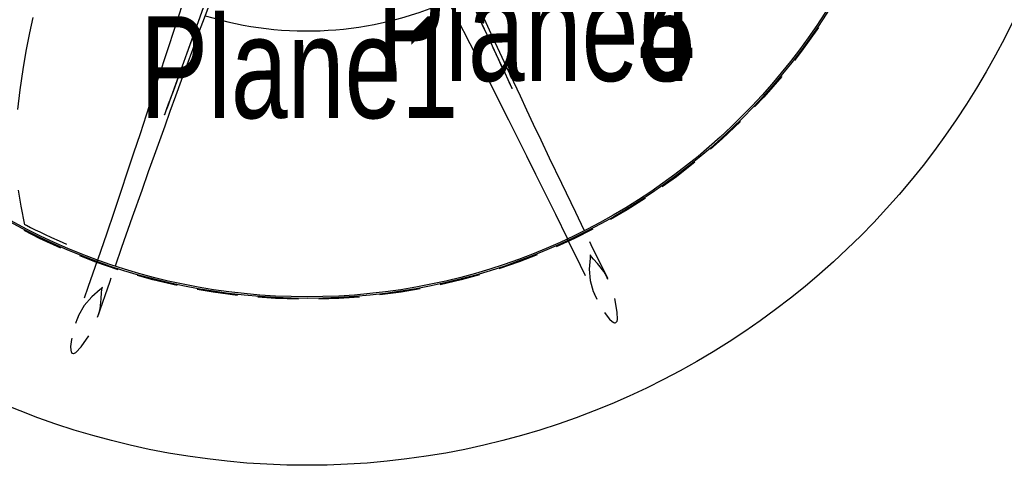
# Model space of a CAD drawing. Extents: x 5 to 273, y 8 to 212.
# Tile 3 of 19: x 61 to 92, y 30 to 43. Entities that reach past the tile are written whole.
import ezdxf

# ---------------------------------------------------------------- set-up
doc = ezdxf.new("R2010")
doc.units = 0
doc.linetypes.add('SLDHIDDEN0', pattern=[1.905, 1.27, -0.635])
doc.layers.get('0').update_dxf_attribs({"linetype": 'CONTINUOUS'})

msp = doc.modelspace()

# ---------------------------------------------------------------- linework, layer by layer
at = {"color": 9, "linetype": 'SLDHIDDEN0', "flags": 128}
for points in [[(73.223, 47.768), (73.502, 47.167), (73.837, 46.451), (74.123, 45.837), (74.383, 45.28), (74.639, 44.734), (74.889, 44.197), (75.247, 43.431), (75.572, 42.737), (75.918, 41.999), (76.012, 41.796), (76.109, 41.589), (76.185, 41.428), (76.23, 41.333), (76.24, 41.31), (76.242, 41.306), (76.243, 41.304), (76.243, 41.303), (76.243, 41.303), (76.243, 41.303), (76.244, 41.303), (76.244, 41.303)], [(67.845, 47.201), (67.619, 46.579), (67.349, 45.836), (67.117, 45.199), (66.907, 44.621), (66.701, 44.054), (66.499, 43.498), (66.211, 42.703), (65.95, 41.982), (65.672, 41.216), (65.596, 41.006), (65.518, 40.791), (65.457, 40.623), (65.421, 40.524), (65.413, 40.5), (65.412, 40.497), (65.411, 40.495), (65.411, 40.494), (65.41, 40.494), (65.41, 40.494), (65.41, 40.494), (65.41, 40.494)], [(79.217, 35.39), (78.707, 36.439), (78.484, 36.899)], [(77.959, 36.63), (78.36, 35.808), (78.812, 34.88), (78.876, 34.747)], [(63.32, 35.978), (63.022, 35.111), (62.684, 34.136), (62.636, 33.996)], [(78.67, 36.135), (78.67, 36.135), (78.67, 36.135), (78.67, 36.135), (78.67, 36.135), (78.67, 36.135), (78.67, 36.135), (78.67, 36.134), (78.67, 36.132), (78.671, 36.127), (78.672, 36.109), (78.672, 36.031), (78.645, 35.686), (78.667, 35.326), (78.767, 34.991), (78.926, 34.649), (79.137, 34.302), (79.273, 34.132), (79.356, 34.052), (79.407, 34.019), (79.43, 34.013), (79.449, 34.014), (79.468, 34.02), (79.483, 34.029), (79.495, 34.041), (79.508, 34.062), (79.521, 34.116), (79.518, 34.349), (79.441, 34.769), (79.321, 35.14), (79.181, 35.465), (79.096, 35.608), (78.898, 35.855), (78.772, 35.995), (78.715, 36.063), (78.69, 36.098), (78.679, 36.117), (78.674, 36.126), (78.673, 36.129), (78.671, 36.132), (78.67, 36.133), (78.67, 36.134), (78.67, 36.134), (78.67, 36.134), (78.67, 36.135), (78.67, 36.135), (78.67, 36.135), (78.67, 36.135), (78.67, 36.135), (78.67, 36.135), (78.67, 36.135), (78.67, 36.135), (78.67, 36.135), (78.67, 36.135), (78.67, 36.135), (78.67, 36.135), (78.67, 36.135), (78.67, 36.135), (78.67, 36.135)], [(63.332, 34.21), (63.713, 35.312), (63.88, 35.792)], [(63.472, 35.124), (63.472, 35.124), (63.472, 35.124), (63.472, 35.124), (63.472, 35.124), (63.472, 35.124), (63.471, 35.124), (63.471, 35.123), (63.47, 35.121), (63.467, 35.118), (63.455, 35.103), (63.399, 35.048), (63.137, 34.824), (62.898, 34.553), (62.731, 34.246), (62.602, 33.892), (62.506, 33.497), (62.482, 33.28), (62.484, 33.166), (62.496, 33.106), (62.509, 33.086), (62.523, 33.073), (62.54, 33.064), (62.558, 33.06), (62.574, 33.059), (62.599, 33.065), (62.646, 33.094), (62.808, 33.261), (63.051, 33.613), (63.229, 33.959), (63.359, 34.288), (63.401, 34.449), (63.435, 34.764), (63.445, 34.953), (63.453, 35.041), (63.46, 35.083), (63.465, 35.104), (63.468, 35.114), (63.469, 35.117), (63.471, 35.12), (63.471, 35.122), (63.471, 35.123), (63.471, 35.123), (63.472, 35.123), (63.472, 35.123), (63.472, 35.123), (63.472, 35.124), (63.472, 35.124), (63.472, 35.124), (63.472, 35.124), (63.472, 35.124), (63.472, 35.124), (63.472, 35.124), (63.472, 35.124), (63.472, 35.124), (63.472, 35.124), (63.472, 35.124), (63.472, 35.124), (63.472, 35.124)]]:
    msp.add_lwpolyline(points, dxfattribs=at)
at = {"color": 7, "linetype": 'CONTINUOUS', "flags": 128}
for points in [[(78.484, 36.899), (78.22, 37.444), (77.786, 38.347), (77.405, 39.145), (77.141, 39.7), (76.909, 40.191), (76.701, 40.631), (76.496, 41.068), (76.291, 41.505), (76.074, 41.968), (75.858, 42.431), (75.643, 42.894), (75.429, 43.357), (75.207, 43.838), (74.951, 44.393), (74.605, 45.147), (74.21, 46.01), (73.945, 46.592)], [(66.634, 46.044), (66.389, 45.272), (66.051, 44.218), (65.746, 43.267), (65.471, 42.419), (65.233, 41.688), (65.027, 41.056), (64.836, 40.477), (64.643, 39.894), (64.445, 39.298), (64.245, 38.699), (64.042, 38.097), (63.834, 37.481), (63.594, 36.778), (63.325, 35.992), (63.32, 35.978)], [(73.184, 46.093), (73.556, 45.374), (74.064, 44.389), (74.52, 43.501), (74.925, 42.708), (75.274, 42.022), (75.574, 41.429), (75.849, 40.885), (76.125, 40.337), (76.406, 39.775), (76.688, 39.21), (76.971, 38.641), (77.259, 38.057), (77.587, 37.392), (77.952, 36.645), (77.959, 36.63)], [(63.88, 35.792), (64.08, 36.367), (64.411, 37.312), (64.706, 38.147), (64.912, 38.726), (65.094, 39.237), (65.259, 39.695), (65.422, 40.149), (65.586, 40.603), (65.761, 41.083), (65.936, 41.564), (66.111, 42.043), (66.287, 42.523), (66.47, 43.02), (66.682, 43.593), (66.97, 44.371), (67.301, 45.26), (67.525, 45.858)], [(65.41, 40.494), (65.41, 40.494), (65.41, 40.494), (65.41, 40.494), (65.411, 40.495), (65.411, 40.497), (65.414, 40.504), (65.424, 40.531), (65.468, 40.651), (65.534, 40.832), (65.599, 41.011), (65.661, 41.183), (65.756, 41.443), (65.861, 41.731), (66.004, 42.125), (66.166, 42.57), (66.327, 43.013), (66.479, 43.431), (66.626, 43.834)], [(76.244, 41.303), (76.244, 41.303), (76.243, 41.303), (76.243, 41.303), (76.243, 41.304), (76.242, 41.306), (76.239, 41.313), (76.227, 41.339), (76.173, 41.455), (76.091, 41.629), (76.011, 41.802), (75.933, 41.967), (75.817, 42.218), (75.687, 42.496), (75.51, 42.876), (75.309, 43.305), (75.11, 43.732)], [(61.306, 43.523), (61.2, 43.039), (61.087, 42.476), (60.989, 41.903), (60.899, 41.267), (60.827, 40.654)], [(60.843, 38.146), (60.926, 37.645), (61.043, 37.068)], [(61.044, 37.083), (61.075, 37.066), (61.104, 37.051), (61.235, 36.984), (61.378, 36.913), (61.521, 36.842), (61.664, 36.773), (61.884, 36.671), (62.12, 36.564), (62.353, 36.462)]]:
    msp.add_lwpolyline(points, dxfattribs=at)
at = {"color": 7, "linetype": 'CONTINUOUS'}
for radius in [24.398, 19.202, 19.152]:
    msp.add_circle((69.85, 53.975), radius, dxfattribs=at)
at = {"color": 9, "linetype": 'SLDHIDDEN0'}
msp.add_circle((69.85, 53.975), 19.232, dxfattribs=at)
at = {"color": 7, "linetype": 'CONTINUOUS'}
msp.add_arc((69.85, 53.975), 10.874, 253.0286, 293.8511, dxfattribs=at)

# ---------------------------------------------------------------- texts
at = {"color": 7, "width": 0.75}
for s, p in [('Plane4', (72.032, 41.543)), ('Plane5', (72.032, 41.543)), ('Plane6', (72.032, 41.543)), ('Plane1', (64.643, 40.386))]:
    msp.add_text(s, height=3.175, dxfattribs=at).set_placement(p)

doc.saveas('drawing.dxf')
